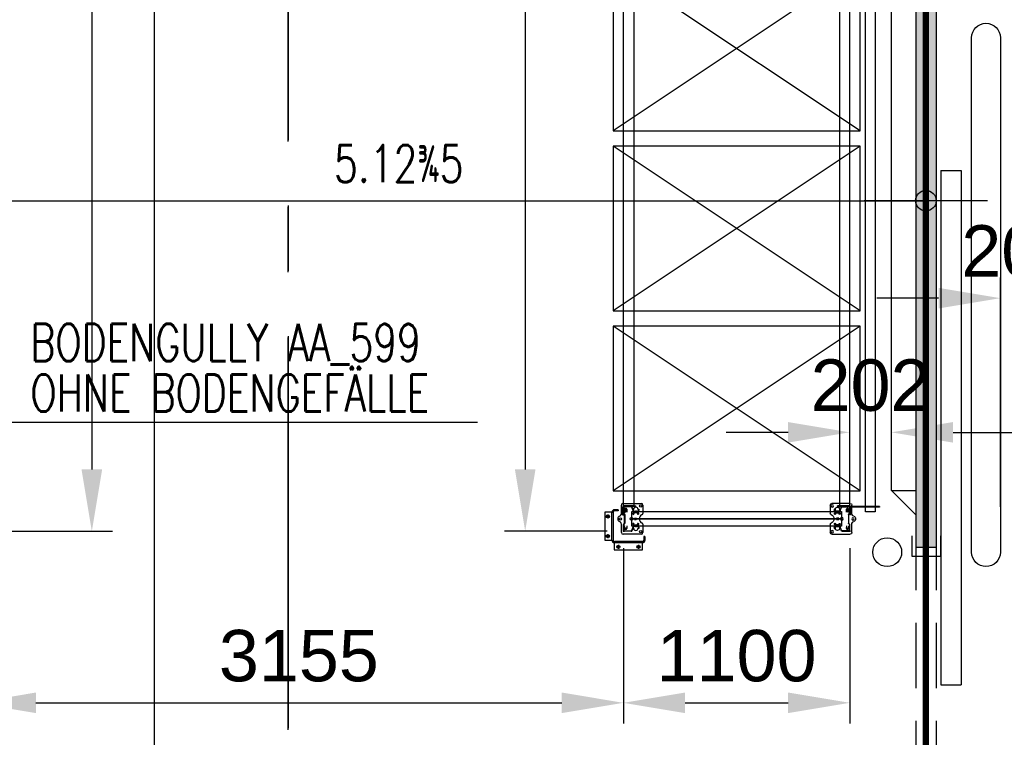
# Model space of a CAD drawing. Extents: x 34560 to 100229, y -303284 to -152113.
# Tile 62 of 74: x 69950 to 74735, y -170066 to -166579. Entities that reach past the tile are written whole.
import ezdxf
from ezdxf.enums import TextEntityAlignment as Align

# ---------------------------------------------------------------- set-up
doc = ezdxf.new("R2010")
doc.units = 0
doc.header["$LTSCALE"] = 100
doc.header["$PDMODE"] = 1
for name, pattern in [('A__G__-_-_RA_-A-$0$STRICHPUNKT', [25.4, 12.7, -6.35, 0, -6.35]), ('A_CGEG-_-____-A-$0$MITTE2', [28.575, 19.05, -3.175, 3.175, -3.175]), ('A_CGEG-_-____-A-$0$VERDECKT2', [4.7625, 3.175, -1.5875]), ('MITTELLINIE', [2, 1.25, -0.25, 0.25, -0.25]), ('VERDECKT2', [0.1875, 0.125, -0.0625])]:
    doc.linetypes.add(name, pattern=pattern)
doc.layers.get('0').update_dxf_attribs({"linetype": 'CONTINUOUS'})
doc.layers.get('Defpoints').update_dxf_attribs({"linetype": 'CONTINUOUS'})
for name, color, linetype in [('A__G__-_-_RA_-A-$0$A1-ACHS-RAS---', 7, 'A__G__-_-_RA_-A-$0$STRICHPUNKT'), ('A_CGEG-_-____-A-$0$A2-ANSI-EF----', 1, 'CONTINUOUS'), ('A_CGEG-_-____-A-$0$A2-TUER-SYM050', 6, 'CONTINUOUS'), ('A_CGEG-_-____-A-$0$A2-TUER-SYM100', 6, 'CONTINUOUS'), ('A_CGEG-_-____-A-$0$A2-TUER-SYM200', 6, 'CONTINUOUS'), ('A_CGEG-_-____-A-$0$A2-VERD-STU---', 1, 'A_CGEG-_-____-A-$0$VERDECKT2'), ('A_CGEG-_-____-A-$0$A2-WAND-PAN---', 7, 'CONTINUOUS'), ('A_CGEG-_-____-A-$0$A3-BEMA-SS-100', 8, 'CONTINUOUS'), ('A_CGEG-_-____-A-$0$A3-FUGE-------', 2, 'A_CGEG-_-____-A-$0$VERDECKT2'), ('A_CGEG-_-____-A-$0$A3-SCHN-LIN100', 50, 'A_CGEG-_-____-A-$0$MITTE2'), ('A_CGEG-_-____-A-$0$A3-SCHN-LIN200', 50, 'A_CGEG-_-____-A-$0$MITTE2'), ('A_CGEG-_-____-A-$0$A3-TEXT-A--100', 210, 'CONTINUOUS'), ('A_CGEG-_-____-A-$0$A5-SCHR-PAN---', 5, 'CONTINUOUS'), ('BITO_BUILDING', 8, 'CONTINUOUS'), ('BITO_DIMENSION', 7, 'CONTINUOUS'), ('BITO_FUßPLATTE', 2, 'CONTINUOUS'), ('BITO_PACKAGING', 4, 'CONTINUOUS'), ('BITO_RACKING_STA', 1, 'CONTINUOUS'), ('BITO_TRAVERSEN', 3, 'CONTINUOUS'), ('BITO_ZUBEHÖR', 5, 'CONTINUOUS')]:
    doc.layers.add(name, color=color, linetype=linetype)
doc.styles.add('A_CGEG-_-____-A-$0$NORMAL', font='romans.shx', dxfattribs={"width": 0.75})
doc.styles.get("Standard").update_dxf_attribs({"font": 'ARIAL.TTF'})
doc.dimstyles.new('BITO_100', dxfattribs={"dimscale": 100, "dimtxt": 2.5, "dimasz": 3, "dimexe": 1, "dimexo": 1, "dimgap": 1, "dimtad": 1, "dimdsep": 46, "dimtxsty": 'Standard', "dimcen": 0.09, "dimclrd": 256, "dimclre": 256, "dimclrt": 256, "dimazin": 0, "dimtfac": 0.8, "dimtix": 1, "dimtofl": 0, "dimtmove": 0, "dimatfit": 3, "dimfxl": 0, "dimtolj": 1, "dimtzin": 0, "dimlwd": -1, "dimarcsym": 0})

# ---------------------------------------------------------------- blocks, each defined once
blk = doc.blocks.new('A_CGEG-_-____-A-$0$TCTBZ9T002K1RU2G42Z3')
at = {"layer": 'A_CGEG-_-____-A-$0$A2-TUER-SYM050'}
for p, q in [((4.5, 12), (-5.5, 12)), ((4.5, -2), (4.5, 12)), ((254.5, -2), (254.5, 12)), ((254.5, 12), (264.5, 12)), ((-5.5, -2), (4.5, -2)), ((264.5, -2), (254.5, -2))]:
    blk.add_line(p, q, dxfattribs=at)
at = {"layer": 'A_CGEG-_-____-A-$0$A2-TUER-SYM100'}
for p, q in [((4.5, 10), (0, 10)), ((4.5, 0), (4.5, 12)), ((4.5, 0), (4.5, 10)), ((254.5, 0), (254.5, 12)), ((254.5, 0), (254.5, 10)), ((254.5, 10), (259, 10)), ((4.5, 0), (0, 0)), ((254.5, 0), (259, 0))]:
    blk.add_line(p, q, dxfattribs=at)
at = {"layer": 'A_CGEG-_-____-A-$0$A2-TUER-SYM200'}
for p, q in [((4.5, 0), (4.5, 12)), ((4.5, 0), (4.5, 10)), ((254.5, 0), (254.5, 12)), ((254.5, 0), (254.5, 10))]:
    blk.add_line(p, q, dxfattribs=at)
at = {"layer": 'A_CGEG-_-____-A-$0$A2-WAND-PAN---'}
for p, q in [((0, 0), (0, 10)), ((259, 0), (259, 10))]:
    blk.add_line(p, q, dxfattribs=at)
blk = doc.blocks.new('A_CGEG-_-____-A-$0$TCTBZ9T2C001RU2G4003')
at = {"layer": 'A_CGEG-_-____-A-$0$A2-TUER-SYM050'}
for p, q in [((-187.5, 10), (62.5, 10)), ((-187.5, 0), (-187.5, 10)), ((62.5, 0), (62.5, 10)), ((-187.5, 0), (62.5, 0))]:
    blk.add_line(p, q, dxfattribs=at)
at = {"layer": 'A_CGEG-_-____-A-$0$A2-TUER-SYM100'}
for p, q in [((-187.5, 10), (62.5, 10)), ((-187.5, 0), (-187.5, 10)), ((62.5, 0), (62.5, 10)), ((-187.5, 0), (62.5, 0))]:
    blk.add_line(p, q, dxfattribs=at)
at = {"layer": 'A_CGEG-_-____-A-$0$A2-TUER-SYM200'}
for p, q in [((-187.5, 10), (62.5, 10)), ((-187.5, 0), (-187.5, 10)), ((62.5, 0), (62.5, 10)), ((-187.5, 0), (62.5, 0))]:
    blk.add_line(p, q, dxfattribs=at)
blk = doc.blocks.new('A_CGEG-_-____-A-$0$TCTBZ9T2C2K1RU2G42Z3')
for name, p in [('A_CGEG-_-____-A-$0$TCTBZ9T2C001RU2G4003', (4.5, 12)), ('A_CGEG-_-____-A-$0$TCTBZ9T002K1RU2G42Z3', (0, 0))]:
    blk.add_blockref(name, p)
blk = doc.blocks.new('A_CGEG-_-____-A-$0$ARCH-BEMTICK')
blk.add_line((0.3, 0), (-0.3, 0))
blk.add_circle((0, 0), 0.05)
blk = doc.blocks.new('EG-C-202ff GR kurz oReg')
at = {"layer": 'A_CGEG-_-____-A-$0$A5-SCHR-PAN---'}
h = blk.add_hatch(dxfattribs=at)
h.set_pattern_fill('HONEY', color=256, scale=15.7, angle=45, style=0)
h.set_pattern_definition([(45, (136000, -77350), (22.34603, 83.396486), [49.8475, -99.695]), (165, (136000, -77350), (-83.39649, -22.346013), [49.8475, -99.695]), (105, (136000, -77350), (-61.05046, 61.050473), [-99.695, 49.8475])])
h.paths.add_polyline_path([(35200, 17100), (35152, 17100), (35152, 5445), (35200, 5445)])
h.paths.add_polyline_path([(35252, 17100), (35200, 17100), (35200, 5445), (35252, 5445)])
at = {"layer": 'A__G__-_-_RA_-A-$0$A1-ACHS-RAS---'}
blk.add_line((35200, 21412.7), (35200, -2702.7), dxfattribs=at)
at = {"layer": 'A_CGEG-_-____-A-$0$A2-ANSI-EF----'}
for q in [(35032, 16980), (35152, 5720), (35152, 5600)]:
    blk.add_line((35032, 5720), q, dxfattribs=at)
blk.add_lwpolyline([(35422, 5420), (35422, 7920, -1), (35562, 7920), (35562, 5420, -1)], format="xyb", close=True, dxfattribs=at)
blk.add_circle((35012, 5420), 70, dxfattribs=at)
at = {"layer": 'A_CGEG-_-____-A-$0$A2-VERD-STU---'}
for p, q in [((35152, 2855), (35152, 5445)), ((35252, 2855), (35252, 5445))]:
    blk.add_line(p, q, dxfattribs=at)
at = {"layer": 'A_CGEG-_-____-A-$0$A2-WAND-PAN---'}
for p, q in [((35152, 5445), (35152, 17100)), ((35252, 5445), (35252, 17100))]:
    blk.add_line(p, q, dxfattribs=at)
at = {"layer": 'A_CGEG-_-____-A-$0$A3-BEMA-SS-100'}
for p, q in [((31449.2, 18000), (31449.2, 1600)), ((35200, 7282.3), (35200, 6768.1)), ((30075, 7128.1), (35200, 7128.1))]:
    blk.add_line(p, q, dxfattribs=at)
at = {"layer": 'A_CGEG-_-____-A-$0$A3-FUGE-------', "const_width": 30}
blk.add_lwpolyline([(35200, 17100), (35200, 2500)], dxfattribs=at)
at = {"layer": 'A_CGEG-_-____-A-$0$A3-SCHN-LIN100'}
blk.add_line((32100, 17900), (32100, 1700), dxfattribs=at)
at = {"layer": 'A_CGEG-_-____-A-$0$A3-SCHN-LIN200'}
blk.add_line((32100, 1700), (32100, 17900), dxfattribs=at)
at = {"layer": 'A_CGEG-_-____-A-$0$A3-TEXT-A--100'}
blk.add_line((33021.4, 6050.7), (30576, 6050.7), dxfattribs=at)
at = {"xscale": 10, "yscale": 10, "zscale": 10, "rotation": 270}
blk.add_blockref('A_CGEG-_-____-A-$0$TCTBZ9T2C2K1RU2G42Z3', (35152, 5445), dxfattribs=at)
at = {"layer": 'A_CGEG-_-____-A-$0$A3-BEMA-SS-100', "xscale": 1000, "yscale": 1000, "zscale": 10}
blk.add_blockref('A_CGEG-_-____-A-$0$ARCH-BEMTICK', (35200, 7128.1), dxfattribs=at)
at = {"layer": 'A_CGEG-_-____-A-$0$A3-BEMA-SS-100', "color": 10, "style": 'A_CGEG-_-____-A-$0$NORMAL', "width": 0.75}
blk.add_text('5.12%%1905', height=180, dxfattribs=at).set_placement((32638, 7308.1), align=Align.MIDDLE_CENTER)
at = {"layer": 'A_CGEG-_-____-A-$0$A3-TEXT-A--100', "style": 'A_CGEG-_-____-A-$0$NORMAL', "width": 0.75}
for s, p in [('BODENGULLY AA_599', (30848, 6348.9)), ('OHNE BODENGEFÄLLE', (30848, 6103.3))]:
    blk.add_text(s, height=180, dxfattribs=at).set_placement(p)
blk = doc.blocks.new('Anfahrschutz AS40.2')
at = {"color": 0}
blk.add_point((0, 0), dxfattribs=at)
at = {"layer": 'BITO_ZUBEHÖR', "color": 0}
for p, q in [((-25.8, 98.2), (-44.1, 98.2)), ((-25.8, 104), (-43.8, 104)), ((-25.8, 104), (-25.8, 98.2)), ((-90.8, 91.9), (-90.8, -44.1)), ((-55.8, 91.9), (-90.8, 91.9)), ((-55.8, -44.1), (-55.8, 92)), ((-50, 92.3), (-50, -44.5)), ((-90.8, -44.1), (-55.8, -44.1)), ((104.2, -26), (98.4, -26)), ((98.4, -26), (98.4, -44)), ((104.2, -26), (104.2, -44.5)), ((-44.5, -56), (-44.5, -91)), ((93.1, -56), (-44.5, -56)), ((-44.5, -91), (93.1, -91)), ((92.7, -50), (-43.9, -50)), ((93.1, -91), (93.1, -56))]:
    blk.add_line(p, q, dxfattribs=at)
at = {"layer": 'BITO_ZUBEHÖR', "color": 4, "linetype": 'VERDECKT2', "ltscale": 1.5}
for p, q in [((-43.8, 104), (-43.8, 98.2)), ((-55.8, 91.9), (-50, 91.9)), ((104.2, -44.5), (98.4, -44.5)), ((-44.5, -56), (-44.5, -50)), ((93, -56), (93, -50))]:
    blk.add_line(p, q, dxfattribs=at)
at = {"layer": 'BITO_ZUBEHÖR', "color": 5, "linetype": 'MITTELLINIE'}
for p, q in [((-66.3, 71.9), (-85.3, 71.9)), ((-75.8, 81.4), (-75.8, 62.4)), ((-66.3, -24.1), (-85.3, -24.1)), ((-75.8, -14.6), (-75.8, -33.6)), ((-15, -76), (-34, -76)), ((-24.5, -66.5), (-24.5, -85.5)), ((82.6, -76), (63.6, -76)), ((73.1, -66.5), (73.1, -85.5))]:
    blk.add_line(p, q, dxfattribs=at)
at = {"layer": 'BITO_ZUBEHÖR', "color": 4, "linetype": 'VERDECKT2', "ltscale": 1.2}
blk.add_line((-55.8, -44.5), (-50, -44.5), dxfattribs=at)
at = {"layer": 'BITO_ZUBEHÖR', "color": 0}
for centre in [(-75.8, 71.9), (-75.8, -24.1), (-24.5, -76), (73.1, -76)]:
    blk.add_circle(centre, 7.5, dxfattribs=at)
for centre, radius, start, end in [((-43.8, 92), 12, 89.9996, 179.9999), ((-44, 92.2), 6, 91.2767, 178.7223), ((-43.8, -44), 12, 180.3461, 266.2432), ((-44, -44), 5.98, 184.5593, 271.2571), ((92.4, -44), 5.98, 272.673, 0.2372), ((92.9, -44.7), 11.3, 270.5414, 0.9729)]:
    blk.add_arc(centre, radius, start, end, dxfattribs=at)
blk = doc.blocks.new('Stütze P4 ds')
at = {"color": 0}
for p, q in [((-47.5, 70.5), (-40, 70.5)), ((-47.5, 68.5), (-47.5, 70.5)), ((-40, 68.5), (-47.5, 68.5)), ((-37.5, 46.1), (-37.5, 66)), ((-35.5, 66), (-35.5, 46.1)), ((35.5, 46.1), (35.5, 66)), ((37.5, 66), (37.5, 46.1)), ((40, 70.5), (47.5, 70.5)), ((47.5, 68.5), (40, 68.5)), ((47.5, 70.5), (47.5, 68.5)), ((-60, -0.5), (-60, 33)), ((-58, 33), (-58, -0.5)), ((-57, 37.3), (-39.1, 43.8)), ((-38.5, 41.9), (-56.4, 35.4)), ((-21, 2), (21, 2)), ((21, 0), (-21, 0)), ((56.4, 35.4), (38.5, 41.9)), ((39.1, 43.8), (57, 37.3)), ((58, -0.5), (58, 33)), ((60, 33), (60, -0.5)), ((-57.5, -5), (-62.5, -5)), ((-60, -2.5), (-60, -7.5)), ((-55.5, -3), (-27.9, -3)), ((-27.9, -5), (-55.5, -5)), ((-25.7, -1.8), (-24.9, -0.2)), ((-23.1, -1.2), (-24, -2.8)), ((24, -2.8), (23.1, -1.2)), ((24.9, -0.2), (25.7, -1.8)), ((27.9, -3), (55.5, -3)), ((55.5, -5), (27.9, -5)), ((57.5, -5), (62.5, -5)), ((60, -2.5), (60, -7.5))]:
    blk.add_line(p, q, dxfattribs=at)
at = {"color": 5, "linetype": 'Continuous'}
for p, q in [((-40, 55), (-33, 55)), ((33, 55), (40, 55))]:
    blk.add_line(p, q, dxfattribs=at)
at = {"color": 6}
for p, q in [((-37.5, 60.1), (-35.5, 60.1)), ((-37.5, 49.8), (-35.5, 49.8)), ((35.5, 60.1), (37.5, 60.1)), ((35.5, 49.8), (37.5, 49.8)), ((-46.5, -5), (-46.5, -3)), ((-33, -3), (-33, -5)), ((-32.5, -3), (-32.5, -5)), ((32.5, -5), (32.5, -3)), ((33, -5), (33, -3)), ((46.5, -3), (46.5, -5))]:
    blk.add_line(p, q, dxfattribs=at)
at = {"color": 0}
for centre, radius, start, end in [((-40, 66), 4.5, 0, 90), ((-40, 66), 2.5, 0, 90), ((40, 66), 4.5, 90, 180), ((40, 66), 2.5, 90, 180), ((-55.5, 33), 4.5, 110, 180), ((-55.5, 33), 2.5, 110, 180), ((-40, 46.1), 2.5, 290, 0), ((-40, 46.1), 4.5, 290, 0), ((-21, -2.5), 4.5, 90, 150), ((-21, -2.5), 2.5, 90, 150), ((21, -2.5), 4.5, 30, 90), ((21, -2.5), 2.5, 30, 90), ((40, 46.1), 4.5, 180, 250), ((40, 46.1), 2.5, 180, 250), ((55.5, 33), 2.5, 0, 70), ((55.5, 33), 4.5, 0, 70), ((-55.5, -0.5), 4.5, 180, 270), ((-55.5, -0.5), 2.5, 180, 270), ((-27.9, -0.5), 2.5, 270, 330), ((-27.9, -0.5), 4.5, 270, 330), ((27.9, -0.5), 4.5, 210, 270), ((27.9, -0.5), 2.5, 210, 270), ((55.5, -0.5), 4.5, 270, 0), ((55.5, -0.5), 2.5, 270, 0)]:
    blk.add_arc(centre, radius, start, end, dxfattribs=at)
blk = doc.blocks.new('Fußplatte M mL DS')
at = {"color": 0}
for p, q in [((-75, -7), (-75, 82)), ((-67, 90), (-26.2, 90)), ((-56.5, 54.8), (-56.5, 55.2)), ((-46, 66.1), (-35.3, 66.5)), ((-35.3, 66.5), (-35.3, 66.5)), ((-35.3, 66.5), (-28.8, 66.5)), ((-29.3, 66.4), (-35.3, 66.4)), ((-35.3, 66), (-35.3, 66.4)), ((-35.3, 55.1), (-35.3, 66)), ((-35.3, 54.9), (-35.3, 55.1)), ((-35.3, 44), (-35.3, 54.9)), ((-29.3, 66), (-29.3, 66.4)), ((-29.3, 66), (-29.3, 55.1)), ((-29.3, 54.9), (-29.3, 55.1)), ((-29.3, 54.9), (-29.3, 44)), ((-3.5, 49.5), (-3.5, 58.5)), ((-2.6, 58.7), (0, 54.9)), ((-2.5, 56.9), (-2.5, 49.5)), ((-0.5, 53.8), (-2.5, 56.9)), ((0, 54.9), (2.6, 58.8)), ((2.5, 56.9), (0.5, 53.8)), ((2.5, 49.5), (2.5, 56.9)), ((3.5, 58.5), (3.5, 49.5)), ((26.2, 90), (67, 90)), ((31, 66.5), (27.6, 66.5)), ((28.8, 66.5), (35.3, 66.5)), ((29.3, 66), (29.3, 66.4)), ((29.3, 55.1), (29.3, 66)), ((29.3, 54.9), (29.3, 55.1)), ((29.3, 44), (29.3, 54.9)), ((29.5, 66.4), (35.3, 66.4)), ((35.3, 66.5), (35.3, 66.5)), ((35.3, 66.5), (46, 66.1)), ((35.3, 66), (35.3, 66.4)), ((35.3, 66), (35.3, 55.1)), ((35.3, 54.9), (35.3, 55.1)), ((35.3, 54.9), (35.3, 44)), ((56.6, 55.2), (56.6, 54.8)), ((75, 82), (75, -7)), ((-51.1, 3.9), (-51.1, 7.1)), ((-49.8, 7), (-49.8, 4)), ((-47.1, 11.1), (-34.9, 11.1)), ((-42.7, 11), (-46.9, 11)), ((-46.9, 0), (-42.7, 0)), ((-35.3, 43.5), (-46, 43.9)), ((-45.5, 7), (-45.5, 4)), ((-36.1, 11), (-42.7, 11)), ((-42.7, 0), (-36.1, 0)), ((-33.3, 11), (-36.1, 11)), ((-33.3, 0), (-36.1, 0)), ((-35.3, 43.6), (-35.3, 44)), ((-29.5, 43.6), (-35.3, 43.6)), ((-28.8, 43.5), (-35.3, 43.5)), ((-35.3, 43.5), (-35.3, 43.5)), ((-34.9, 11.1), (-34.9, 11)), ((-34.9, 11), (-33.3, 11)), ((-33.3, 11), (-33.3, 11)), ((-33.3, 11), (-33.3, 11)), ((-33.3, 0), (-33.3, 0)), ((-33.3, 0), (-33.3, 0)), ((-31, 43.5), (-27.6, 43.5)), ((-29.3, 43.6), (-29.3, 44)), ((27.6, 43.5), (31, 43.5)), ((35.3, 43.5), (28.8, 43.5)), ((29.3, 43.6), (29.3, 44)), ((35.3, 43.6), (29.5, 43.6)), ((33.3, 11), (33.3, 11)), ((33.3, 11), (33.3, 11)), ((33.3, 11), (34.9, 11)), ((33.3, 11), (36.1, 11)), ((33.3, 0), (33.3, 0)), ((33.3, 0), (33.3, 0)), ((33.3, 0), (36.1, 0)), ((34.9, 11), (34.9, 11.1)), ((34.9, 11.1), (47.1, 11.1)), ((35.3, 43.6), (35.3, 44)), ((46, 43.9), (35.3, 43.5)), ((35.3, 43.5), (35.3, 43.5)), ((36.1, 11), (42.7, 11)), ((42.7, 0), (36.1, 0)), ((46.9, 11), (42.7, 11)), ((42.7, 0), (46.9, 0)), ((45.5, 7), (45.5, 4)), ((49.8, 7), (49.8, 4)), ((51.1, 7.1), (51.1, 3.9)), ((-26.2, -15), (-67, -15)), ((-34.9, -0.1), (-47.1, -0.1)), ((-33.3, 0), (-34.9, 0)), ((-34.9, 0), (-34.9, -0.1)), ((67, -15), (26.2, -15)), ((34.9, 0), (33.3, 0)), ((34.9, -0.1), (34.9, 0)), ((47.1, -0.1), (34.9, -0.1))]:
    blk.add_line(p, q, dxfattribs=at)
at = {"color": 0, "ltscale": 11.42808}
for p, q in [((-35.3, 60.5), (-29.3, 60.5)), ((-35.3, 49.5), (-29.3, 49.5)), ((35.3, 60.5), (29.3, 60.5)), ((35.3, 49.5), (29.3, 49.5))]:
    blk.add_line(p, q, dxfattribs=at)
at = {"color": 0, "flags": 128}
for points in [[(-27.6, 66.5), (-27.7, 66.5), (-27.8, 66.5), (-27.9, 66.5), (-28.1, 66.5), (-28.2, 66.5), (-28.3, 66.5), (-28.4, 66.4), (-28.5, 66.4), (-28.6, 66.4), (-28.7, 66.4), (-28.7, 66.4), (-28.8, 66.4), (-28.9, 66.4), (-28.9, 66.4), (-29, 66.4), (-29.1, 66.4), (-29.1, 66.4), (-29.1, 66.4), (-29.2, 66.4), (-29.2, 66.4), (-29.2, 66.4), (-29.2, 66.4), (-29.3, 66.4), (-29.3, 66.4)], [(-25.3, 63), (-25.4, 63), (-25.6, 63), (-25.7, 63.1), (-25.9, 63.1), (-26, 63.2), (-26.2, 63.3), (-26.3, 63.4), (-26.5, 63.5), (-26.6, 63.6), (-26.7, 63.7), (-26.8, 63.9), (-26.9, 64), (-27, 64.2), (-27.1, 64.4), (-27.2, 64.6), (-27.3, 64.7), (-27.3, 64.9), (-27.4, 65.1), (-27.5, 65.4), (-27.5, 65.6), (-27.5, 65.8), (-27.5, 66), (-27.6, 66.2), (-27.6, 66.5)], [(-3.5, 58.5), (-3.5, 58.5), (-3.5, 58.6), (-3.5, 58.6), (-3.5, 58.7), (-3.5, 58.7), (-3.5, 58.7), (-3.5, 58.7), (-3.4, 58.8), (-3.4, 58.8), (-3.4, 58.8), (-3.4, 58.9), (-3.4, 58.9), (-3.4, 58.9), (-3.3, 58.9), (-3.3, 58.9), (-3.3, 58.9), (-3.2, 59), (-3.2, 59), (-3.2, 59), (-3.1, 59), (-3.1, 59), (-3.1, 59), (-3, 59), (-3, 59)], [(-3, 49), (-3, 49), (-3.1, 49), (-3.1, 49), (-3.1, 49), (-3.2, 49), (-3.2, 49), (-3.2, 49), (-3.3, 49.1), (-3.3, 49.1), (-3.3, 49.1), (-3.4, 49.1), (-3.4, 49.1), (-3.4, 49.1), (-3.4, 49.2), (-3.4, 49.2), (-3.4, 49.2), (-3.5, 49.3), (-3.5, 49.3), (-3.5, 49.3), (-3.5, 49.3), (-3.5, 49.4), (-3.5, 49.4), (-3.5, 49.5), (-3.5, 49.5)], [(-3, 59), (-3, 59), (-3, 59), (-2.9, 59), (-2.9, 59), (-2.9, 59), (-2.9, 59), (-2.8, 59), (-2.8, 59), (-2.8, 59), (-2.8, 59), (-2.8, 58.9), (-2.8, 58.9), (-2.7, 58.9), (-2.7, 58.9), (-2.7, 58.9), (-2.7, 58.9), (-2.7, 58.9), (-2.7, 58.9), (-2.6, 58.8), (-2.6, 58.8), (-2.6, 58.8), (-2.6, 58.8), (-2.6, 58.8), (-2.6, 58.7)], [(-2.5, 49.5), (-2.5, 49.5), (-2.5, 49.4), (-2.5, 49.4), (-2.5, 49.3), (-2.5, 49.3), (-2.5, 49.3), (-2.5, 49.3), (-2.6, 49.2), (-2.6, 49.2), (-2.6, 49.2), (-2.6, 49.1), (-2.6, 49.1), (-2.6, 49.1), (-2.7, 49.1), (-2.7, 49.1), (-2.7, 49.1), (-2.7, 49), (-2.8, 49), (-2.8, 49), (-2.8, 49), (-2.9, 49), (-2.9, 49), (-3, 49), (-3, 49)], [(0, 53.5), (0, 53.5), (0, 53.5), (-0.1, 53.5), (-0.1, 53.5), (-0.1, 53.5), (-0.1, 53.5), (-0.2, 53.5), (-0.2, 53.5), (-0.2, 53.5), (-0.2, 53.6), (-0.2, 53.6), (-0.3, 53.6), (-0.3, 53.6), (-0.3, 53.6), (-0.3, 53.6), (-0.3, 53.6), (-0.3, 53.7), (-0.4, 53.7), (-0.4, 53.7), (-0.4, 53.7), (-0.4, 53.7), (-0.4, 53.8), (-0.5, 53.8), (-0.5, 53.8)], [(0.5, 53.8), (0.4, 53.8), (0.4, 53.8), (0.4, 53.7), (0.4, 53.7), (0.4, 53.7), (0.4, 53.7), (0.3, 53.7), (0.3, 53.6), (0.3, 53.6), (0.3, 53.6), (0.3, 53.6), (0.2, 53.6), (0.2, 53.6), (0.2, 53.6), (0.2, 53.5), (0.2, 53.5), (0.1, 53.5), (0.1, 53.5), (0.1, 53.5), (0.1, 53.5), (0.1, 53.5), (0, 53.5), (0, 53.5), (0, 53.5)], [(3, 49), (3, 49), (2.9, 49), (2.9, 49), (2.8, 49), (2.8, 49), (2.8, 49), (2.7, 49), (2.7, 49.1), (2.7, 49.1), (2.7, 49.1), (2.6, 49.1), (2.6, 49.1), (2.6, 49.1), (2.6, 49.2), (2.6, 49.2), (2.6, 49.2), (2.5, 49.3), (2.5, 49.3), (2.5, 49.3), (2.5, 49.3), (2.5, 49.4), (2.5, 49.4), (2.5, 49.5), (2.5, 49.5)], [(2.6, 58.8), (2.6, 58.8), (2.6, 58.8), (2.6, 58.8), (2.6, 58.8), (2.6, 58.9), (2.7, 58.9), (2.7, 58.9), (2.7, 58.9), (2.7, 58.9), (2.7, 58.9), (2.7, 58.9), (2.8, 58.9), (2.8, 59), (2.8, 59), (2.8, 59), (2.8, 59), (2.8, 59), (2.9, 59), (2.9, 59), (2.9, 59), (2.9, 59), (3, 59), (3, 59), (3, 59)], [(3, 59), (3, 59), (3.1, 59), (3.1, 59), (3.1, 59), (3.2, 59), (3.2, 59), (3.2, 59), (3.3, 58.9), (3.3, 58.9), (3.3, 58.9), (3.4, 58.9), (3.4, 58.9), (3.4, 58.9), (3.4, 58.8), (3.4, 58.8), (3.4, 58.8), (3.5, 58.7), (3.5, 58.7), (3.5, 58.7), (3.5, 58.7), (3.5, 58.6), (3.5, 58.6), (3.5, 58.5), (3.5, 58.5)], [(3.5, 49.5), (3.5, 49.5), (3.5, 49.4), (3.5, 49.4), (3.5, 49.3), (3.5, 49.3), (3.5, 49.3), (3.5, 49.3), (3.4, 49.2), (3.4, 49.2), (3.4, 49.2), (3.4, 49.1), (3.4, 49.1), (3.4, 49.1), (3.3, 49.1), (3.3, 49.1), (3.3, 49.1), (3.2, 49), (3.2, 49), (3.2, 49), (3.1, 49), (3.1, 49), (3.1, 49), (3, 49), (3, 49)], [(27.6, 66.5), (27.6, 66.2), (27.5, 66), (27.5, 65.8), (27.5, 65.6), (27.5, 65.4), (27.4, 65.1), (27.3, 64.9), (27.3, 64.7), (27.2, 64.6), (27.1, 64.4), (27, 64.2), (26.9, 64), (26.8, 63.9), (26.7, 63.7), (26.6, 63.6), (26.5, 63.5), (26.3, 63.4), (26.2, 63.3), (26, 63.2), (25.9, 63.1), (25.7, 63.1), (25.6, 63), (25.4, 63), (25.3, 63)], [(27.6, 66.5), (27.7, 66.5), (27.8, 66.5), (27.9, 66.5), (28.1, 66.5), (28.2, 66.5), (28.3, 66.5), (28.4, 66.4), (28.5, 66.4), (28.6, 66.4), (28.7, 66.4), (28.7, 66.4), (28.8, 66.4), (28.9, 66.4), (28.9, 66.4), (29, 66.4), (29.1, 66.4), (29.1, 66.4), (29.1, 66.4), (29.2, 66.4), (29.2, 66.4), (29.2, 66.4), (29.2, 66.4), (29.3, 66.4), (29.3, 66.4)], [(35.3, 66.4), (35.3, 66.4), (35.2, 66.4), (35.2, 66.4), (35.1, 66.4), (35.1, 66.4), (35, 66.4), (34.9, 66.4), (34.8, 66.4), (34.6, 66.4), (34.5, 66.4), (34.3, 66.4), (34.1, 66.4), (33.9, 66.4), (33.7, 66.4), (33.5, 66.4), (33.3, 66.4), (33, 66.4), (32.8, 66.5), (32.5, 66.5), (32.2, 66.5), (32, 66.5), (31.7, 66.5), (31.3, 66.5), (31, 66.5)], [(-35.3, 43.6), (-35.3, 43.6), (-35.2, 43.6), (-35.2, 43.6), (-35.1, 43.6), (-35.1, 43.6), (-35, 43.6), (-34.9, 43.6), (-34.8, 43.6), (-34.6, 43.6), (-34.5, 43.6), (-34.3, 43.6), (-34.1, 43.6), (-34, 43.6), (-33.7, 43.6), (-33.5, 43.6), (-33.3, 43.6), (-33.1, 43.6), (-32.8, 43.5), (-32.5, 43.5), (-32.3, 43.5), (-32, 43.5), (-31.7, 43.5), (-31.4, 43.5), (-31, 43.5)], [(-27.6, 43.5), (-27.7, 43.5), (-27.8, 43.5), (-27.9, 43.5), (-28.1, 43.5), (-28.2, 43.5), (-28.3, 43.5), (-28.4, 43.6), (-28.5, 43.6), (-28.6, 43.6), (-28.7, 43.6), (-28.7, 43.6), (-28.8, 43.6), (-28.9, 43.6), (-28.9, 43.6), (-29, 43.6), (-29.1, 43.6), (-29.1, 43.6), (-29.1, 43.6), (-29.2, 43.6), (-29.2, 43.6), (-29.2, 43.6), (-29.2, 43.6), (-29.3, 43.6), (-29.3, 43.6)], [(-27.6, 43.5), (-27.6, 43.8), (-27.6, 44), (-27.5, 44.2), (-27.5, 44.4), (-27.5, 44.6), (-27.4, 44.9), (-27.4, 45.1), (-27.3, 45.3), (-27.2, 45.5), (-27.1, 45.6), (-27, 45.8), (-26.9, 46), (-26.8, 46.1), (-26.7, 46.3), (-26.6, 46.4), (-26.5, 46.5), (-26.3, 46.6), (-26.2, 46.7), (-26, 46.8), (-25.9, 46.9), (-25.7, 46.9), (-25.6, 47), (-25.4, 47), (-25.3, 47)], [(25.3, 47), (25.4, 47), (25.6, 47), (25.7, 46.9), (25.9, 46.9), (26, 46.8), (26.2, 46.7), (26.3, 46.6), (26.5, 46.5), (26.6, 46.4), (26.7, 46.3), (26.8, 46.1), (26.9, 46), (27, 45.8), (27.1, 45.6), (27.2, 45.5), (27.3, 45.3), (27.4, 45.1), (27.4, 44.9), (27.5, 44.6), (27.5, 44.4), (27.5, 44.2), (27.6, 44), (27.6, 43.8), (27.6, 43.5)], [(27.6, 43.5), (27.7, 43.5), (27.8, 43.5), (27.9, 43.5), (28.1, 43.5), (28.2, 43.5), (28.3, 43.5), (28.4, 43.6), (28.5, 43.6), (28.6, 43.6), (28.7, 43.6), (28.7, 43.6), (28.8, 43.6), (28.9, 43.6), (28.9, 43.6), (29, 43.6), (29.1, 43.6), (29.1, 43.6), (29.1, 43.6), (29.2, 43.6), (29.2, 43.6), (29.2, 43.6), (29.2, 43.6), (29.3, 43.6), (29.3, 43.6)], [(35.3, 43.6), (35.3, 43.6), (35.2, 43.6), (35.2, 43.6), (35.1, 43.6), (35.1, 43.6), (35, 43.6), (34.9, 43.6), (34.8, 43.6), (34.6, 43.6), (34.5, 43.6), (34.3, 43.6), (34.1, 43.6), (34, 43.6), (33.7, 43.6), (33.5, 43.6), (33.3, 43.6), (33.1, 43.6), (32.8, 43.5), (32.5, 43.5), (32.3, 43.5), (32, 43.5), (31.7, 43.5), (31.4, 43.5), (31, 43.5)]]:
    blk.add_lwpolyline(points, dxfattribs=at)
at = {"color": 0}
for centre, radius in [((-62.5, 79.2), 5.75), ((62.5, 79.2), 5.75), ((0, 34), 6.5), ((0, -20), 5.75)]:
    blk.add_circle(centre, radius, dxfattribs=at)
for centre, radius, start, end in [((-67, 82), 8, 90, 180), ((-45.6, 55.2), 10.9, 92, 180), ((-45.6, 54.8), 10.9, 180, 268), ((-25.2, 66.5), 3.5, 269.8363, 180), ((-26.2, 84), 6, 20.9248, 90), ((0, 94), 22, 200.9248, 339.0752), ((26.2, 84), 6, 90, 159.0752), ((25.2, 66.5), 3.5, 0, 270.1637), ((45.6, 55.2), 10.9, 0, 88), ((45.6, 54.8), 10.9, 272, 0), ((67, 82), 8, 0, 90), ((-47.1, 7.1), 4, 90, 180), ((-47.1, 3.9), 4, 180, 270), ((-25.3, 43.5), 3.5, 180.1637, 90), ((25.3, 43.5), 3.5, 90, 359.8363), ((47.1, 7.1), 4, 0, 90), ((47.1, 3.9), 4, 270, 0), ((-67, -7), 8, 180, 270), ((-26.2, -29), 14, 20.9248, 90), ((0, -19), 14, 200.9248, 339.0752), ((26.2, -29), 14, 90, 159.0752), ((67, -7), 8, 270, 0)]:
    blk.add_arc(centre, radius, start, end, dxfattribs=at)
for centre, major_axis, start_param, end_param in [((-46.9, 7), (0, 4), 0, 1.570796), ((-46.9, 4), (0, -4), 4.712389, 6.283185), ((-42.7, 7), (0, 4), 0, 1.570796), ((-42.7, 4), (0, -4), 4.712389, 6.283185), ((42.7, 7), (0, 4), 4.712389, 6.283185), ((42.7, 4), (0, -4), 0, 1.570796), ((46.9, 7), (0, 4), 4.712389, 6.283185), ((46.9, 4), (0, -4), 0, 1.570796)]:
    blk.add_ellipse(centre, major_axis=major_axis, ratio=0.707107, start_param=start_param, end_param=end_param, dxfattribs=at)
blk = doc.blocks.new('*U432')
at = {"layer": 'BITO_ZUBEHÖR', "color": 0}
for p, q in [((-35.5, -40), (-0.5, -40)), ((-35.5, -1060), (-35.5, -40)), ((-0.5, -40), (-0.5, -1060)), ((0.5, -40), (35.5, -40)), ((0.5, -1060), (0.5, -40)), ((35.5, -40), (35.5, -1060)), ((-0.5, -1060), (-35.5, -1060)), ((35.5, -1060), (0.5, -1060))]:
    blk.add_line(p, q, dxfattribs=at)
at = {"color": 0, "xscale": -1, "rotation": 180}
blk.add_blockref('Stütze P4 ds', (0, -5), dxfattribs=at)
at = {"color": 0}
blk.add_blockref('Stütze P4 ds', (0, -1095), dxfattribs=at)
at = {"layer": 'BITO_FUßPLATTE', "xscale": -1, "rotation": 180}
blk.add_blockref('Fußplatte M mL DS', (0, -5), dxfattribs=at)
at = {"layer": 'BITO_FUßPLATTE'}
blk.add_blockref('Fußplatte M mL DS', (0, -1095), dxfattribs=at)
blk = doc.blocks.new('*U395')
at = {"layer": 'BITO_TRAVERSEN', "linetype": 'ByBlock'}
for p, q in [((0, 60), (0, 4)), ((0, 60), (4, 60)), ((4, 4), (4, 60)), ((2698, 4), (2698, 60)), ((2702, 60), (2698, 60)), ((2702, 60), (2702, 4)), ((-4, 0), (-40, 0)), ((-27.8, 7.5), (-26.8, 8.9)), ((-27.8, 0), (-27.8, 7.5)), ((-21.1, 9.9), (-22.4, 9.9)), ((-16.7, 8.9), (-15.7, 7.5)), ((-15.7, 0), (-15.7, 7.5)), ((2706, 0), (2742, 0)), ((2718.7, 8.9), (2717.7, 7.5)), ((2717.7, 0), (2717.7, 7.5)), ((2723.1, 9.9), (2724.4, 9.9)), ((2729.8, 7.5), (2728.8, 8.9)), ((2729.8, 0), (2729.8, 7.5)), ((-40, -4), (-40, 0)), ((-40, -4), (-4, -4)), ((2742, -4), (2706, -4)), ((2742, -4), (2742, 0))]:
    blk.add_line(p, q, dxfattribs=at)
at = {"layer": 'BITO_TRAVERSEN', "linetype": 'ByBlock', "ltscale": 9.825358}
for p, q in [((-21.8, 0), (-21.8, 8.8)), ((2723.8, 0), (2723.8, 8.8))]:
    blk.add_line(p, q, dxfattribs=at)
at = {"layer": 'BITO_TRAVERSEN', "ltscale": 7.618686}
for p, q in [((0, 43), (4, 43)), ((0, 33), (4, 33)), ((0, 29), (4, 29)), ((0, 23), (4, 23)), ((0, 13), (4, 13)), ((2702, 43), (2698, 43)), ((2702, 33), (2698, 33)), ((2702, 29), (2698, 29)), ((2702, 23), (2698, 23)), ((2702, 13), (2698, 13))]:
    blk.add_line(p, q, dxfattribs=at)
at = {"layer": 'BITO_TRAVERSEN'}
blk.add_lwpolyline([(4, 50), (2698, 50), (2698, 0), (4, 0)], close=True, dxfattribs=at)
at = {"layer": 'BITO_TRAVERSEN', "linetype": 'ByBlock'}
for centre, radius, start, end in [((-4, 4), 8, 270, 0), ((-4, 4), 4, 270, 0), ((2706, 4), 8, 180, 270), ((2706, 4), 4, 180, 270)]:
    blk.add_arc(centre, radius, start, end, dxfattribs=at)
for centre, major_axis, start_param, end_param in [((-22.4, 8.7), (-4.5, 0), 4.712389, 6.099926), ((-21.1, 8.7), (4.5, 0), 0.18326, 1.570796)]:
    blk.add_ellipse(centre, major_axis=major_axis, ratio=0.258819, start_param=start_param, end_param=end_param, dxfattribs=at)
at = {"layer": 'BITO_TRAVERSEN', "linetype": 'ByBlock', "extrusion": (0, 0, -1)}
for centre, major_axis, start_param, end_param in [((2723.1, 8.7), (4.5, 0), 3.324852, 4.712389), ((2724.4, 8.7), (-4.5, 0), 1.570796, 2.958333)]:
    blk.add_ellipse(centre, major_axis=major_axis, ratio=0.258819, start_param=start_param, end_param=end_param, dxfattribs=at)
blk = doc.blocks.new('*U396')
at = {"layer": 'BITO_TRAVERSEN', "linetype": 'ByBlock'}
for p, q in [((-40, 4), (-40, 0)), ((-40, 4), (-4, 4)), ((-4, 0), (-40, 0)), ((-27.8, 0), (-27.8, -7.5)), ((-15.7, 0), (-15.7, -7.5)), ((2742, 4), (2706, 4)), ((2706, 0), (2742, 0)), ((2717.7, 0), (2717.7, -7.5)), ((2729.8, 0), (2729.8, -7.5)), ((2742, 4), (2742, 0)), ((-27.8, -7.5), (-26.8, -8.9)), ((-21.1, -9.9), (-22.4, -9.9)), ((-16.7, -8.9), (-15.7, -7.5)), ((0, -60), (0, -4)), ((4, -4), (4, -60)), ((2698, -4), (2698, -60)), ((2702, -60), (2702, -4)), ((2718.7, -8.9), (2717.7, -7.5)), ((2723.1, -9.9), (2724.4, -9.9)), ((2729.8, -7.5), (2728.8, -8.9)), ((0, -60), (4, -60)), ((2702, -60), (2698, -60))]:
    blk.add_line(p, q, dxfattribs=at)
at = {"layer": 'BITO_TRAVERSEN', "linetype": 'ByBlock', "ltscale": 9.825358}
for p, q in [((-21.8, 0), (-21.8, -8.8)), ((2723.8, 0), (2723.8, -8.8))]:
    blk.add_line(p, q, dxfattribs=at)
at = {"layer": 'BITO_TRAVERSEN', "ltscale": 7.618686}
for p, q in [((0, -13), (4, -13)), ((0, -23), (4, -23)), ((0, -29), (4, -29)), ((0, -33), (4, -33)), ((0, -43), (4, -43)), ((2702, -13), (2698, -13)), ((2702, -23), (2698, -23)), ((2702, -29), (2698, -29)), ((2702, -33), (2698, -33)), ((2702, -43), (2698, -43))]:
    blk.add_line(p, q, dxfattribs=at)
at = {"layer": 'BITO_TRAVERSEN'}
blk.add_lwpolyline([(4, -50), (2698, -50), (2698, 0), (4, 0)], close=True, dxfattribs=at)
at = {"layer": 'BITO_TRAVERSEN', "linetype": 'ByBlock'}
for centre, radius, start, end in [((-4, -4), 8, 0, 90), ((-4, -4), 4, 0, 90), ((2706, -4), 8, 90, 180), ((2706, -4), 4, 90, 180)]:
    blk.add_arc(centre, radius, start, end, dxfattribs=at)
at = {"layer": 'BITO_TRAVERSEN', "linetype": 'ByBlock', "extrusion": (0, 0, -1)}
for centre, major_axis, start_param, end_param in [((-22.4, -8.7), (-4.5, 0), 4.712389, 6.099926), ((-21.1, -8.7), (4.5, 0), 0.18326, 1.570796)]:
    blk.add_ellipse(centre, major_axis=major_axis, ratio=0.258819, start_param=start_param, end_param=end_param, dxfattribs=at)
at = {"layer": 'BITO_TRAVERSEN', "linetype": 'ByBlock'}
for centre, major_axis, start_param, end_param in [((2723.1, -8.7), (-4.5, 0), 0.18326, 1.570796), ((2724.4, -8.7), (4.5, 0), 4.712389, 6.099926)]:
    blk.add_ellipse(centre, major_axis=major_axis, ratio=0.258819, start_param=start_param, end_param=end_param, dxfattribs=at)
blk = doc.blocks.new('*U98')
at = {"color": 0}
for p, q in [((1200, 0), (0, 800)), ((1200, 800), (0, 0))]:
    blk.add_line(p, q, dxfattribs=at)
blk.add_lwpolyline([(0, 0), (1200, 0), (1200, 800), (0, 800)], close=True, dxfattribs=at)
blk = doc.blocks.new('*U403')
at = {"layer": 'BITO_ZUBEHÖR'}
for p, q in [((-3, 144), (-3, 7)), ((0, 144), (-3, 144)), ((0, 144), (0, 7)), ((2702, 144), (2702, 7)), ((2702, 144), (2705, 144)), ((2705, 144), (2705, 7)), ((-31, 3), (-7, 3)), ((-31, 3), (-31, 0)), ((-31, 0), (-7, 0)), ((-25.8, 0), (-25.8, -5.3)), ((-14.3, 0), (-14.3, -5.3)), ((2733, 3), (2709, 3)), ((2733, 3), (2733, 0)), ((-25.8, -5.3), (-25.4, -5.8)), ((-19.1, -6.8), (-20.9, -6.8)), ((-14.6, -5.8), (-14.3, -5.3)), ((2733, 0), (2709, 0)), ((2716.2, 0), (2716.2, -5.3)), ((2716.6, -5.8), (2716.2, -5.3)), ((2721.1, -6.8), (2722.9, -6.8)), ((2727.7, -5.3), (2727.4, -5.8)), ((2727.7, 0), (2727.7, -5.3))]:
    blk.add_line(p, q, dxfattribs=at)
at = {"layer": 'BITO_ZUBEHÖR', "linetype": 'MITTELLINIE'}
for p, q in [((-5.5, 134), (2.5, 134)), ((2.5, 100), (-5.5, 100)), ((2707.5, 134), (2699.5, 134)), ((2699.5, 100), (2707.5, 100)), ((-20, 1), (-20, -7.8)), ((2722, 1), (2722, -7.8))]:
    blk.add_line(p, q, dxfattribs=at)
at = {"layer": 'BITO_ZUBEHÖR', "linetype": 'VERDECKT2'}
for p, q in [((-3, 137.2), (0, 137.2)), ((-3, 130.7), (0, 130.7)), ((-3, 123.5), (0, 123.5)), ((2705, 137.2), (2702, 137.2)), ((2705, 130.7), (2702, 130.7)), ((2705, 123.5), (2702, 123.5)), ((0, 76.5), (-3, 76.5)), ((2702, 76.5), (2705, 76.5)), ((-25.8, 3), (-25.8, 0)), ((-14.3, 0), (-14.3, 3)), ((2716.2, 0), (2716.2, 3)), ((2727.7, 3), (2727.7, 0))]:
    blk.add_line(p, q, dxfattribs=at)
at = {"layer": 'BITO_ZUBEHÖR'}
blk.add_lwpolyline([(-26.5, 76.5), (-26.5, 123.5), (2728.5, 123.5), (2728.5, 76.5)], close=True, dxfattribs=at)
for centre, radius, start, end in [((-7, 7), 4, 270, 0), ((-7, 7), 7, 270, 0), ((2709, 7), 7, 180, 270), ((2709, 7), 4, 180, 270)]:
    blk.add_arc(centre, radius, start, end, dxfattribs=at)
at = {"layer": 'BITO_ZUBEHÖR', "extrusion": (0, 0, -1)}
for centre, start_param, end_param in [((-20.9, -5.6), 4.712389, 6.099926), ((-19.1, -5.6), 3.324852, 4.712389)]:
    blk.add_ellipse(centre, major_axis=(-4.5, 0), ratio=0.258819, start_param=start_param, end_param=end_param, dxfattribs=at)
at = {"layer": 'BITO_ZUBEHÖR'}
for centre, major_axis, start_param, end_param in [((2721.1, -5.6), (4.5, 0), 3.324852, 4.712389), ((2722.9, -5.6), (-4.5, 0), 1.570796, 2.958333)]:
    blk.add_ellipse(centre, major_axis=major_axis, ratio=0.258819, start_param=start_param, end_param=end_param, dxfattribs=at)
blk = doc.blocks.new('Pos. 4.4 DS')
at = {"layer": 'BITO_PACKAGING'}
for p in [(-1150, -9462), (-1150, -10337), (-1150, -11212)]:
    blk.add_blockref('*U98', p, dxfattribs=at)
at = {"layer": 'BITO_RACKING_STA', "color": 3, "rotation": 270}
for name, p in [('*U395', (-1100, -8586)), ('*U396', (0, -8586))]:
    blk.add_blockref(name, p, dxfattribs=at)
at = {"layer": 'BITO_RACKING_STA', "color": 5, "rotation": 270}
blk.add_blockref('*U403', (0, -8586), dxfattribs=at)
at = {"layer": 'BITO_RACKING_STA', "rotation": 270}
blk.add_blockref('*U432', (0, -11348), dxfattribs=at)
at = {"layer": 'BITO_RACKING_STA', "color": 2}
blk.add_blockref('Anfahrschutz AS40.2', (-1100, -11408), dxfattribs=at)
blk = doc.blocks.new('*D292')
at = {"layer": 'BITO_DIMENSION', "lineweight": -2}
for p, q in [((69729.3, -169146), (69729.3, -169998.3)), ((72884.3, -169146), (72884.3, -169998.3))]:
    blk.add_line(p, q, dxfattribs=at)
at = {"layer": 'BITO_DIMENSION'}
blk.add_line((70029.3, -169898.3), (72584.3, -169898.3), dxfattribs=at)
for points in [[(70029.3, -169848.3), (70029.3, -169948.3), (69729.3, -169898.3)], [(72584.3, -169848.3), (72584.3, -169948.3), (72884.3, -169898.3)]]:
    blk.add_solid(points, dxfattribs=at)
at = {"layer": 'Defpoints', "color": 0}
for p in [(69729.3, -169046), (72884.3, -169046), (72884.3, -169898.3)]:
    blk.add_point(p, dxfattribs=at)
at = {"layer": 'BITO_DIMENSION', "insert": (71306.8, -169670.6), "char_height": 250, "attachment_point": 5}
blk.add_mtext('\\A1;3155', dxfattribs=at)
blk = doc.blocks.new('*D293')
at = {"layer": 'BITO_DIMENSION', "lineweight": -2}
for p, q in [((72884.3, -169146), (72884.3, -169998.3)), ((73984.3, -169146), (73984.3, -169998.3))]:
    blk.add_line(p, q, dxfattribs=at)
at = {"layer": 'BITO_DIMENSION'}
blk.add_line((73184.3, -169898.3), (73684.3, -169898.3), dxfattribs=at)
for points in [[(73184.3, -169848.3), (73184.3, -169948.3), (72884.3, -169898.3)], [(73684.3, -169848.3), (73684.3, -169948.3), (73984.3, -169898.3)]]:
    blk.add_solid(points, dxfattribs=at)
at = {"layer": 'Defpoints', "color": 0}
for p in [(72884.3, -169046), (73984.3, -169046), (73984.3, -169898.3)]:
    blk.add_point(p, dxfattribs=at)
at = {"layer": 'BITO_DIMENSION', "insert": (73434.3, -169670.7), "char_height": 250, "attachment_point": 5}
blk.add_mtext('\\A1;1100', dxfattribs=at)
blk = doc.blocks.new('*D294')
at = {"layer": 'BITO_DIMENSION', "lineweight": -2}
for p, q in [((73984.3, -168946), (73984.3, -168483.9)), ((74186.3, -168766.3), (74186.3, -168483.9))]:
    blk.add_line(p, q, dxfattribs=at)
at = {"layer": 'BITO_DIMENSION'}
for p, q in [((73684.3, -168583.9), (73384.3, -168583.9)), ((74486.3, -168583.9), (74786.3, -168583.9))]:
    blk.add_line(p, q, dxfattribs=at)
for points in [[(73684.3, -168533.9), (73684.3, -168633.9), (73984.3, -168583.9)], [(74486.3, -168533.9), (74486.3, -168633.9), (74186.3, -168583.9)]]:
    blk.add_solid(points, dxfattribs=at)
at = {"layer": 'Defpoints', "color": 0}
for p in [(74186.3, -168583.9), (74186.3, -168866.3), (73984.3, -169046)]:
    blk.add_point(p, dxfattribs=at)
at = {"layer": 'BITO_DIMENSION', "insert": (74085.3, -168356.2), "char_height": 250, "attachment_point": 5}
blk.add_mtext('\\A1;202', dxfattribs=at)
blk = doc.blocks.new('*D295')
at = {"layer": 'BITO_DIMENSION', "lineweight": -2}
for p, q in [((74716.3, -168946), (74716.3, -167831.9)), ((74919.3, -168946), (74919.3, -167831.9))]:
    blk.add_line(p, q, dxfattribs=at)
at = {"layer": 'BITO_DIMENSION'}
for p, q in [((74416.3, -167931.9), (74116.3, -167931.9)), ((75219.3, -167931.9), (75519.3, -167931.9))]:
    blk.add_line(p, q, dxfattribs=at)
for points in [[(74416.3, -167881.9), (74416.3, -167981.9), (74716.3, -167931.9)], [(75219.3, -167881.9), (75219.3, -167981.9), (74919.3, -167931.9)]]:
    blk.add_solid(points, dxfattribs=at)
at = {"layer": 'Defpoints', "color": 0}
for p in [(74716.3, -167931.9), (74716.3, -169046), (74919.3, -169046)]:
    blk.add_point(p, dxfattribs=at)
at = {"layer": 'BITO_DIMENSION', "insert": (74817.8, -167704.2), "char_height": 250, "attachment_point": 5}
blk.add_mtext('\\A1;203', dxfattribs=at)
blk = doc.blocks.new('*D380')
at = {"layer": 'BITO_DIMENSION', "lineweight": -2}
for p, q in [((69808.1, -157656.3), (70400.8, -157656.3)), ((69808.1, -169064.3), (70400.8, -169064.3))]:
    blk.add_line(p, q, dxfattribs=at)
at = {"layer": 'BITO_DIMENSION'}
blk.add_line((70300.8, -157956.3), (70300.8, -168764.3), dxfattribs=at)
for points in [[(70250.8, -157956.3), (70350.8, -157956.3), (70300.8, -157656.3)], [(70250.8, -168764.3), (70350.8, -168764.3), (70300.8, -169064.3)]]:
    blk.add_solid(points, dxfattribs=at)
at = {"layer": 'Defpoints', "color": 0}
for p in [(69708.1, -157656.3), (69708.1, -169064.3), (70300.8, -169064.3)]:
    blk.add_point(p, dxfattribs=at)
at = {"layer": 'BITO_DIMENSION', "insert": (70073.1, -163360.3), "char_height": 250, "attachment_point": 5, "rotation": 90}
blk.add_mtext('\\A1;4x2702+5x120=11408', dxfattribs=at)
blk = doc.blocks.new('*D381')
at = {"layer": 'BITO_DIMENSION', "lineweight": -2}
for p, q in [((72805.6, -157656.3), (72307, -157656.3)), ((72805.6, -169064.3), (72307, -169064.3))]:
    blk.add_line(p, q, dxfattribs=at)
at = {"layer": 'BITO_DIMENSION'}
blk.add_line((72407, -157956.3), (72407, -168764.3), dxfattribs=at)
for points in [[(72357, -157956.3), (72457, -157956.3), (72407, -157656.3)], [(72357, -168764.3), (72457, -168764.3), (72407, -169064.3)]]:
    blk.add_solid(points, dxfattribs=at)
at = {"layer": 'Defpoints', "color": 0}
for p in [(72905.6, -157656.3), (72407, -169064.3), (72905.6, -169064.3)]:
    blk.add_point(p, dxfattribs=at)
at = {"layer": 'BITO_DIMENSION', "insert": (72179.4, -163360.3), "char_height": 250, "attachment_point": 5, "rotation": 90}
blk.add_mtext('\\A1;4x2702+5x120=11408', dxfattribs=at)

msp = doc.modelspace()

# ---------------------------------------------------------------- block references
at = {"layer": 'BITO_BUILDING', "color": 6}
msp.add_blockref('EG-C-202ff GR kurz oReg', (39154.335, -174586.328), dxfattribs=at)
at = {"layer": 'BITO_RACKING_STA'}
msp.add_blockref('Pos. 4.4 DS', (73984.335, -157656.328), dxfattribs=at)

# ---------------------------------------------------------------- dimensions: what is measured, and where the dimension line sits
at = {"layer": 'BITO_DIMENSION'}
for base, p1, p2, picture, middle in [((70300.763, -169064.328), (69708.06, -157656.328), (69708.06, -169064.328), '*D380', (70073.12, -163360.328)), ((72407.046, -169064.328), (72905.609, -157656.328), (72905.609, -169064.328), '*D381', (72179.403, -163360.328))]:
    dim = msp.add_linear_dim(base=base, p1=p1, p2=p2, angle=90, text='4x2702+5x120=<>', dimstyle='BITO_100', dxfattribs=at)
    dim.commit()
    dim.dimension.update_dxf_attribs({"geometry": picture, "text_midpoint": middle})
dim = msp.add_linear_dim(base=(74716.335, -167931.914), p1=(74919.335, -169046.027), p2=(74716.335, -169046.027), dimstyle='BITO_100', dxfattribs=at)
dim.commit()
dim.dimension.update_dxf_attribs({"geometry": '*D295', "text_midpoint": (74817.835, -167704.185)})
for base, p1, p2, picture, middle in [((74186.335, -168583.872), (73984.335, -169046.027), (74186.335, -168866.328), '*D294', (74085.335, -168356.228)), ((72884.335, -169898.341), (69729.335, -169046.027), (72884.335, -169046.027), '*D292', (71306.835, -169670.613)), ((73984.335, -169898.341), (72884.335, -169046.027), (73984.335, -169046.027), '*D293', (73434.335, -169670.698))]:
    dim = msp.add_linear_dim(base=base, p1=p1, p2=p2, dimstyle='BITO_100', override={"dimtmove": 1}, dxfattribs=at)
    dim.commit()
    dim.dimension.update_dxf_attribs({"geometry": picture, "text_midpoint": middle})

doc.saveas('drawing.dxf')
